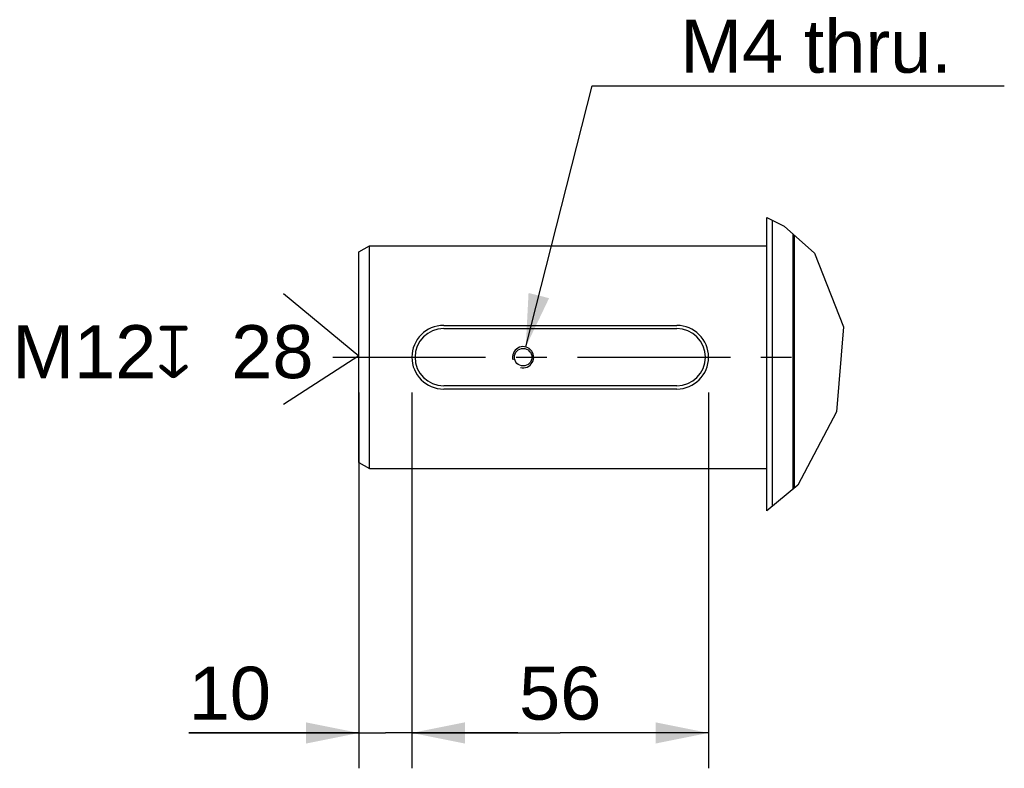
# Model space of a CAD drawing. Header units: millimetres. Extents: x 0 to 420, y 0 to 297.
# Tile 29 of 74: x 131 to 187, y 80 to 122. Entities that reach past the tile are written whole.
import ezdxf

# ---------------------------------------------------------------- set-up
doc = ezdxf.new("R2010")
doc.units = ezdxf.units.MM
doc.header["$LTSCALE"] = 23.1
doc.linetypes.add('CENTER', pattern=[0.6, 0.375, -0.075, 0.075, -0.075])
doc.layers.get('0').update_dxf_attribs({"linetype": 'CONTINUOUS'})
for name, color, linetype in [('AXIS', 7, 'CONTINUOUS'), ('COMPONENTS', 7, 'CONTINUOUS'), ('DETAIL', 7, 'CONTINUOUS'), ('DIMENSION', 7, 'CONTINUOUS')]:
    doc.layers.add(name, color=color, linetype=linetype)
doc.styles.get("Standard").update_dxf_attribs({"font": 'arial.ttf'})
doc.styles.add('TEXTSTYLE_4', font='gdt')
doc.dimstyles.new('DIMSTYLE_10', dxfattribs={"dimtxt": 3, "dimasz": 3, "dimexe": 0.18, "dimexo": 0.0625, "dimgap": 0.09, "dimtad": 1, "dimlfac": 3.333333, "dimdsep": 46, "dimtxsty": 'STANDARD', "dimblk": '_FILLED', "dimblk1": '_FILLED', "dimblk2": '_FILLED', "dimcen": 0.09, "dimadec": 0, "dimazin": 0, "dimtp": 0.3, "dimtm": 0.3, "dimtfac": 1, "dimtofl": 0, "dimtmove": 0, "dimatfit": 3, "dimldrblk": '_FILLED', "dimfxl": 1, "dimtolj": 1, "dimarcsym": 0})
doc.dimstyles.new('DIMSTYLE_11', dxfattribs={"dimtxt": 3, "dimasz": 3, "dimexe": 0.18, "dimexo": 0.0625, "dimgap": 0.09, "dimtad": 1, "dimdec": 3, "dimlfac": 3.333333, "dimdsep": 46, "dimtxsty": 'STANDARD', "dimblk": '_FILLED', "dimblk1": '_FILLED', "dimblk2": '_FILLED', "dimcen": 0.09, "dimadec": 0, "dimazin": 0, "dimtp": 0.2, "dimtm": 0.2, "dimtfac": 1, "dimtdec": 3, "dimtofl": 0, "dimtmove": 0, "dimatfit": 3, "dimldrblk": '_FILLED', "dimfxl": 1, "dimtolj": 1, "dimarcsym": 0})
doc.dimstyles.new('DIMSTYLE_13', dxfattribs={"dimtxt": 3, "dimasz": 3, "dimexe": 0.18, "dimexo": 0.0625, "dimgap": 0.09, "dimtad": 1, "dimtih": 1, "dimtoh": 1, "dimdec": 3, "dimlfac": 3.333333, "dimdsep": 46, "dimtxsty": 'STANDARD', "dimblk": '_FILLED', "dimblk1": '_FILLED', "dimblk2": '_FILLED', "dimcen": 0.09, "dimadec": 0, "dimazin": 0, "dimtp": 0.1, "dimtm": 0.1, "dimtfac": 1, "dimtdec": 3, "dimtofl": 0, "dimtmove": 0, "dimatfit": 3, "dimldrblk": '_FILLED', "dimfxl": 1, "dimtolj": 1, "dimarcsym": 0})

# ---------------------------------------------------------------- blocks, each defined once
blk = doc.blocks.new('_FILLED')
at = {"color": 0, "linetype": 'BYBLOCK'}
blk.add_solid([(0, 0), (-1, 0.2), (-1, -0.2)], dxfattribs=at)
blk = doc.blocks.new('*D15')
at = {"layer": 'DIMENSION', "color": 2, "linetype": 'CONTINUOUS'}
for p, q in [((153.329, 101.09), (153.329, 79.829)), ((170.129, 101.09), (170.129, 79.829)), ((153.329, 81.829), (161.729, 81.829)), ((170.129, 81.829), (161.729, 81.829))]:
    blk.add_line(p, q, dxfattribs=at)
at = {"layer": 'DIMENSION', "color": 2, "linetype": 'CONTINUOUS', "xscale": 3, "yscale": 3, "zscale": 3, "rotation": 180}
blk.add_blockref('_FILLED', (153.329, 81.829), dxfattribs=at)
at = {"layer": 'DIMENSION', "color": 2, "linetype": 'CONTINUOUS', "xscale": 3, "yscale": 3, "zscale": 3}
blk.add_blockref('_FILLED', (170.129, 81.829), dxfattribs=at)
at = {"layer": 'DIMENSION', "color": 2, "linetype": 'CONTINUOUS', "insert": (161.729, 85.579), "char_height": 3, "width": 4.66171, "attachment_point": 2, "line_spacing_factor": 0.9}
blk.add_mtext('56', dxfattribs=at)
blk = doc.blocks.new('*D21')
at = {"layer": 'DIMENSION', "color": 2, "linetype": 'CONTINUOUS'}
for p, q in [((150.329, 101.09), (150.329, 79.829)), ((153.329, 101.09), (153.329, 79.829)), ((150.329, 81.829), (140.688, 81.829)), ((140.688, 81.829), (151.829, 81.829)), ((159.329, 81.829), (151.829, 81.829)), ((153.329, 81.829), (159.329, 81.829))]:
    blk.add_line(p, q, dxfattribs=at)
at = {"layer": 'DIMENSION', "color": 2, "linetype": 'CONTINUOUS', "xscale": 3, "yscale": 3, "zscale": 3}
blk.add_blockref('_FILLED', (150.329, 81.829), dxfattribs=at)
at = {"layer": 'DIMENSION', "color": 2, "linetype": 'CONTINUOUS', "xscale": 3, "yscale": 3, "zscale": 3, "rotation": 180}
blk.add_blockref('_FILLED', (153.329, 81.829), dxfattribs=at)
at = {"layer": 'DIMENSION', "color": 2, "linetype": 'CONTINUOUS', "insert": (145.349, 85.579), "char_height": 3, "width": 4.66171, "attachment_point": 3, "line_spacing_factor": 0.9}
blk.add_mtext('10', dxfattribs=at)
blk = doc.blocks.new('*D23')
at = {"layer": 'DIMENSION', "color": 2, "linetype": 'CONTINUOUS'}
for p, q in [((159.777, 103.671), (163.533, 118.437)), ((163.533, 118.437), (165.533, 118.437)), ((165.533, 118.437), (186.879, 118.437))]:
    blk.add_line(p, q, dxfattribs=at)
at = {"layer": 'DIMENSION', "color": 2, "linetype": 'CONTINUOUS', "xscale": 3, "yscale": 3, "zscale": 3, "rotation": 255.727151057}
blk.add_blockref('_FILLED', (159.777, 103.671), dxfattribs=at)
at = {"layer": 'DIMENSION', "color": 2, "linetype": 'CONTINUOUS', "insert": (168.533, 122.187), "char_height": 3, "width": 15.34572, "attachment_point": 1, "line_spacing_factor": 0.9}
blk.add_mtext('M4 thru.', dxfattribs=at)
blk = doc.blocks.new('CENTER_HOLE_ASM_BL4', base_point=(140.516, 103.556))
at = {"layer": 'DETAIL', "color": 2, "linetype": 'CONTINUOUS'}
for p, q in [((146.063, 106.697), (150.329, 103.161)), ((150.329, 103.161), (146.063, 100.414))]:
    blk.add_line(p, q, dxfattribs=at)
for s, p in [('M12', (130.703, 101.903)), ('28', (143.095, 101.903))]:
    blk.add_text(s, height=3, dxfattribs=at).set_placement(p)
at = {"layer": 'DETAIL', "color": 2, "linetype": 'CONTINUOUS', "style": 'TEXTSTYLE_4'}
blk.add_text('x', height=3, dxfattribs=at).set_placement((138.845, 101.903))

msp = doc.modelspace()

# ---------------------------------------------------------------- linework, layer by layer
at = {"color": 7, "linetype": 'CONTINUOUS'}
for p, q in [((173.42875, 110.98668), (174.41056, 110.50589)), ((174.41056, 110.50589), (176.13747, 108.97273)), ((176.13747, 108.97273), (177.78083, 104.80648)), ((177.78083, 104.80648), (177.38101, 99.99695)), ((177.38101, 99.99695), (175.19053, 95.85086)), ((175.19053, 95.85086), (173.42875, 94.38959))]:
    msp.add_line(p, q, dxfattribs=at)
at = {"layer": 'AXIS', "color": 2, "linetype": 'CENTER'}
msp.add_line((148.84375, 103.08987), (175.96471, 103.08987), dxfattribs=at)
at = {"layer": 'COMPONENTS', "color": 7, "linetype": 'CONTINUOUS'}
for p, q in [((173.42875, 94.38959), (173.42875, 110.98668)), ((173.72874, 110.83977), (173.72874, 94.63841)), ((174.92875, 95.63372), (174.92875, 110.04584)), ((174.98875, 95.68349), (174.98875, 109.99257)), ((150.32875, 109.04346), (150.92875, 109.38987)), ((150.92875, 96.78987), (150.92875, 109.38987)), ((150.92875, 109.38987), (173.42875, 109.38987)), ((150.32875, 97.13628), (150.32875, 109.04346)), ((155.12875, 104.88987), (168.32875, 104.88987)), ((155.12875, 104.70987), (168.32875, 104.70987)), ((168.32875, 101.46987), (155.12875, 101.46987)), ((168.32875, 101.28987), (155.12875, 101.28987)), ((150.32875, 97.13628), (150.92875, 96.78987)), ((150.92875, 96.78987), (173.42875, 96.78987))]:
    msp.add_line(p, q, dxfattribs=at)
msp.add_circle((159.62875, 103.08987), 0.495, dxfattribs=at)
for centre, radius, start, end in [((155.12875, 103.08987), 1.8, 90, 270), ((168.32875, 103.08987), 1.8, 270, 90), ((155.12875, 103.08987), 1.62, 90, 270), ((168.32875, 103.08987), 1.62, 270, 90)]:
    msp.add_arc(centre, radius, start, end, dxfattribs=at)
at = {"layer": 'COMPONENTS', "color": 2, "linetype": 'CONTINUOUS'}
msp.add_arc((159.62875, 103.08987), 0.6, 255, 195, dxfattribs=at)

# ---------------------------------------------------------------- block references
at = {"layer": 'DETAIL', "color": 2, "linetype": 'CONTINUOUS'}
msp.add_blockref('CENTER_HOLE_ASM_BL4', (140.51612, 103.55563), dxfattribs=at)

# ---------------------------------------------------------------- dimensions: what is measured, and where the dimension line sits
at = {"layer": 'DIMENSION', "color": 2, "linetype": 'CONTINUOUS'}
dim = msp.add_diameter_dim_2p(p1=(159.77667, 103.67135), p2=(159.48082, 102.50839), text='M<> thru.', dimstyle='DIMSTYLE_13', dxfattribs=at)
dim.commit()
dim.dimension.update_dxf_attribs({"geometry": '*D23', "text_midpoint": (176.20579, 120.68696), "dimtype": 163})
for base, p1, p2, dimstyle, picture, middle in [((153.32875, 81.82917), (150.32875, 101.08987), (153.32875, 101.08987), 'DIMSTYLE_11', '*D21', (138.35666, 84.07917)), ((170.12875, 81.82917), (153.32875, 101.08987), (170.12875, 101.08987), 'DIMSTYLE_10', '*D15', (159.39789, 84.07917))]:
    dim = msp.add_linear_dim(base=base, p1=p1, p2=p2, dimstyle=dimstyle, dxfattribs=at)
    dim.commit()
    dim.dimension.update_dxf_attribs({"geometry": picture, "text_midpoint": middle, "dimtype": 160})

doc.saveas('drawing.dxf')
